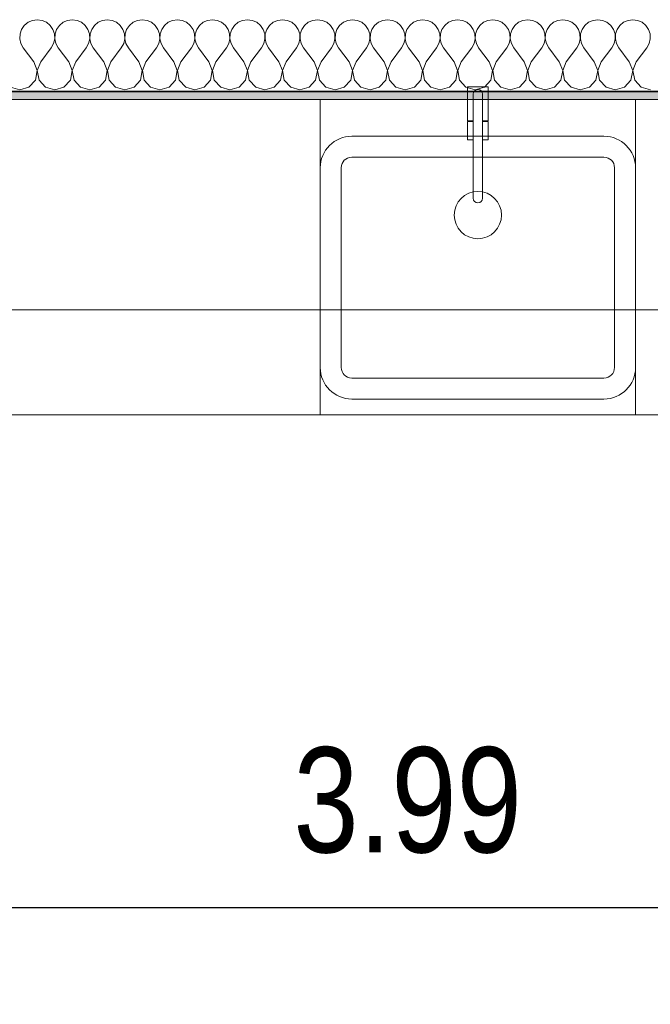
# Model space of a CAD drawing. Header units: centimetres. Extents: x -7.1 to 26.5, y -14.7 to 18.1.
# Tile 120 of 186: x 19.9 to 21.1, y 1.9 to 3.7. Entities that reach past the tile are written whole.
import ezdxf

# ---------------------------------------------------------------- set-up
doc = ezdxf.new("R2010")
doc.units = ezdxf.units.CM
doc.header["$LTSCALE"] = 10
doc.header["$PDMODE"] = 65
doc.linetypes.add('AUSGEZOGEN', pattern=[0])
for name, color, linetype in [('XR$1$015 Murs intérieurs', 7, 'Continuous'), ('XR$1$015 Murs intérieurs – Lignes de séparation des couches', 7, 'Continuous'), ('XR$1$065 Mobilier installé', 7, 'Continuous'), ('XR$1$080 Définition des locaux – Contour', 7, 'Continuous'), ('XR$2$105 Cotations100', 7, 'Continuous'), ('XR$3$015 Murs intérieurs – Hachures des composants', 7, 'Continuous')]:
    doc.layers.add(name, color=color, linetype=linetype)
doc.styles.add('ARIAL', font='arial.ttf')
doc.dimstyles.new('DIMSTYLE_3', dxfattribs={"dimtxt": 0.2, "dimasz": 0.3, "dimexe": 0, "dimexo": 0, "dimgap": 0.1, "dimtad": 2, "dimrnd": 0.005, "dimzin": 4, "dimdsep": 46, "dimtxsty": 'ARIAL', "dimblk1": 'ALL_ML_STRICH', "dimblk2": 'ALL_ML_STRICH', "dimsah": 1, "dimcen": 0, "dimclrd": 7, "dimclre": 7, "dimclrt": 7, "dimadec": 0, "dimazin": 0, "dimtfac": 1, "dimtdec": 0, "dimtix": 1, "dimtmove": 2, "dimatfit": 3, "dimfxl": 0, "dimtzin": 0, "dimlwd": 0, "dimlwe": 18, "dimarcsym": 0})

# ---------------------------------------------------------------- blocks, each defined once
blk = doc.blocks.new('COMPLEXOBJECT_41')
at = {"layer": 'XR$1$065 Mobilier installé', "color": 8, "linetype": 'AUSGEZOGEN', "lineweight": 13, "transparency": 33554687}
for p, q in [((20.7718, 3.5135), (20.5318, 3.5135)), ((21.0118, 3.5135), (20.7718, 3.5135)), ((20.4718, 3.4535), (20.4718, 3.0735)), ((21.0718, 3.0735), (21.0718, 3.4535)), ((20.5318, 3.0135), (21.0118, 3.0135))]:
    blk.add_line(p, q, dxfattribs=at)
for centre, start, end in [((20.5318, 3.4535), 90, 180), ((21.0118, 3.4535), 0, 90), ((20.5318, 3.0735), 180, 270), ((21.0118, 3.0735), 270, 0)]:
    blk.add_arc(centre, 0.06, start, end, dxfattribs=at)
blk = doc.blocks.new('COMPLEXOBJECT_42')
at = {"layer": 'XR$1$065 Mobilier installé', "color": 8, "linetype": 'AUSGEZOGEN', "lineweight": 13, "transparency": 33554687}
for p, q in [((20.7628, 3.3957), (20.7628, 3.5935)), ((20.7808, 3.5935), (20.7808, 3.3956))]:
    blk.add_line(p, q, dxfattribs=at)
for centre, start, end in [((20.7718, 3.5935), 0, 180), ((20.7718, 3.3956), 179.8528, 359.8528)]:
    blk.add_arc(centre, 0.009, start, end, dxfattribs=at)
blk = doc.blocks.new('COMPLEXOBJECT_43')
at = {"layer": 'XR$1$065 Mobilier installé', "color": 8, "linetype": 'AUSGEZOGEN', "lineweight": 13, "transparency": 33554687}
for points in [[(20.7628, 3.5935), (20.7628, 3.5425), (20.7518, 3.5425), (20.7518, 3.6075), (20.7917, 3.6075), (20.7917, 3.5425)], [(20.7917, 3.5425), (20.7808, 3.5425), (20.7808, 3.5935)]]:
    blk.add_lwpolyline(points, dxfattribs=at)
blk.add_arc((20.7718, 3.5935), 0.009, 0, 180, dxfattribs=at)
blk = doc.blocks.new('ALL_ML_STRICH')
at = {"color": 0, "linetype": 'ByBlock', "lineweight": -2}
for p, q in [((0, -0.5), (0, 0.5)), ((-0.3, -0.3), (0.3, 0.3)), ((-1, 0), (0.5, 0))]:
    blk.add_line(p, q, dxfattribs=at)
blk = doc.blocks.new('*D156')
at = {"layer": 'DEFPOINTS', "color": 7, "linetype": 'AUSGEZOGEN', "lineweight": 18, "transparency": 16777216}
for p in [(18.6318, 2.3555), (22.6218, 2.1433), (18.6318, 2.0461)]:
    blk.add_point(p, dxfattribs=at)
at = {"layer": 'XR$2$105 Cotations100', "color": 7, "linetype": 'AUSGEZOGEN', "lineweight": -2, "transparency": 16777216}
for p, q in [((18.6318, 2.6261), (18.6318, 2.0461)), ((18.6318, 2.0461), (22.6218, 2.0461)), ((22.6218, 2.0461), (22.6218, 2.0461))]:
    blk.add_line(p, q, dxfattribs=at)
at = {"layer": 'XR$2$105 Cotations100', "color": 7, "linetype": 'AUSGEZOGEN', "lineweight": 18, "transparency": 16777216, "xscale": 0.3, "yscale": 0.3, "zscale": 0.3, "rotation": 180}
blk.add_blockref('ALL_ML_STRICH', (18.6318, 2.0461), dxfattribs=at)
at = {"layer": 'XR$2$105 Cotations100', "color": 7, "linetype": 'AUSGEZOGEN', "lineweight": 18, "transparency": 16777216, "xscale": 0.3, "yscale": 0.3, "zscale": 0.3}
blk.add_blockref('ALL_ML_STRICH', (22.6218, 2.0461), dxfattribs=at)
at = {"layer": 'XR$2$105 Cotations100', "color": 7, "linetype": 'AUSGEZOGEN', "lineweight": 18, "transparency": 16777216, "insert": (20.6382, 2.2496), "char_height": 0.2, "width": 0.64, "attachment_point": 5, "style": 'ARIAL'}
blk.add_mtext('\\W0.80;\\A1;{\\A1;{3.99\\H0.132000;\\S^ ;}}', dxfattribs=at)
blk = doc.blocks.new('COMPLEXOBJECT_229')
at = {"layer": 'XR$3$015 Murs intérieurs – Hachures des composants', "color": 8, "linetype": 'AUSGEZOGEN', "lineweight": 13, "transparency": 33554687}
for p, q in [((19.9158, 3.7302), (19.9087, 3.7243)), ((19.9242, 3.7339), (19.9158, 3.7302)), ((19.9333, 3.7352), (19.9242, 3.7339)), ((19.9424, 3.7339), (19.9333, 3.7352)), ((19.9509, 3.7302), (19.9424, 3.7339)), ((19.9579, 3.7243), (19.9509, 3.7302)), ((19.9825, 3.7302), (19.9754, 3.7243)), ((19.9909, 3.7339), (19.9825, 3.7302)), ((20, 3.7352), (19.9909, 3.7339)), ((20.0091, 3.7339), (20, 3.7352)), ((20.0175, 3.7302), (20.0091, 3.7339)), ((20.0246, 3.7243), (20.0175, 3.7302)), ((20.0491, 3.7302), (20.0421, 3.7243)), ((20.0576, 3.7339), (20.0491, 3.7302)), ((20.0667, 3.7352), (20.0576, 3.7339)), ((20.0758, 3.7339), (20.0667, 3.7352)), ((20.0842, 3.7302), (20.0758, 3.7339)), ((20.0913, 3.7243), (20.0842, 3.7302)), ((20.1158, 3.7302), (20.1087, 3.7243)), ((20.1242, 3.7339), (20.1158, 3.7302)), ((20.1333, 3.7352), (20.1242, 3.7339)), ((20.1424, 3.7339), (20.1333, 3.7352)), ((20.1509, 3.7302), (20.1424, 3.7339)), ((20.1579, 3.7243), (20.1509, 3.7302)), ((20.1825, 3.7302), (20.1754, 3.7243)), ((20.1909, 3.7339), (20.1825, 3.7302)), ((20.2, 3.7352), (20.1909, 3.7339)), ((20.2091, 3.7339), (20.2, 3.7352)), ((20.2175, 3.7302), (20.2091, 3.7339)), ((20.2246, 3.7243), (20.2175, 3.7302)), ((20.2491, 3.7302), (20.2421, 3.7243)), ((20.2576, 3.7339), (20.2491, 3.7302)), ((20.2667, 3.7352), (20.2576, 3.7339)), ((20.2758, 3.7339), (20.2667, 3.7352)), ((20.2842, 3.7302), (20.2758, 3.7339)), ((20.2913, 3.7243), (20.2842, 3.7302)), ((20.3158, 3.7302), (20.3087, 3.7243)), ((20.3242, 3.7339), (20.3158, 3.7302)), ((20.3333, 3.7352), (20.3242, 3.7339)), ((20.3424, 3.7339), (20.3333, 3.7352)), ((20.3509, 3.7302), (20.3424, 3.7339)), ((20.3579, 3.7243), (20.3509, 3.7302)), ((20.3825, 3.7302), (20.3754, 3.7243)), ((20.3909, 3.7339), (20.3825, 3.7302)), ((20.4, 3.7352), (20.3909, 3.7339)), ((20.4091, 3.7339), (20.4, 3.7352)), ((20.4175, 3.7302), (20.4091, 3.7339)), ((20.4246, 3.7243), (20.4175, 3.7302)), ((20.4491, 3.7302), (20.4421, 3.7243)), ((20.4576, 3.7339), (20.4491, 3.7302)), ((20.4667, 3.7352), (20.4576, 3.7339)), ((20.4758, 3.7339), (20.4667, 3.7352)), ((20.4842, 3.7302), (20.4758, 3.7339)), ((20.4913, 3.7243), (20.4842, 3.7302)), ((20.5158, 3.7302), (20.5087, 3.7243)), ((20.5242, 3.7339), (20.5158, 3.7302)), ((20.5333, 3.7352), (20.5242, 3.7339)), ((20.5424, 3.7339), (20.5333, 3.7352)), ((20.5509, 3.7302), (20.5424, 3.7339)), ((20.5579, 3.7243), (20.5509, 3.7302)), ((20.5825, 3.7302), (20.5754, 3.7243)), ((20.5909, 3.7339), (20.5825, 3.7302)), ((20.6, 3.7352), (20.5909, 3.7339)), ((20.6091, 3.7339), (20.6, 3.7352)), ((20.6175, 3.7302), (20.6091, 3.7339)), ((20.6246, 3.7243), (20.6175, 3.7302)), ((20.6491, 3.7302), (20.6421, 3.7243)), ((20.6576, 3.7339), (20.6491, 3.7302)), ((20.6667, 3.7352), (20.6576, 3.7339)), ((20.6758, 3.7339), (20.6667, 3.7352)), ((20.6842, 3.7302), (20.6758, 3.7339)), ((20.6913, 3.7243), (20.6842, 3.7302)), ((20.7158, 3.7302), (20.7087, 3.7243)), ((20.7242, 3.7339), (20.7158, 3.7302)), ((20.7333, 3.7352), (20.7242, 3.7339)), ((20.7424, 3.7339), (20.7333, 3.7352)), ((20.7509, 3.7302), (20.7424, 3.7339)), ((20.7579, 3.7243), (20.7509, 3.7302)), ((20.7825, 3.7302), (20.7754, 3.7243)), ((20.7909, 3.7339), (20.7825, 3.7302)), ((20.8, 3.7352), (20.7909, 3.7339)), ((20.8091, 3.7339), (20.8, 3.7352)), ((20.8175, 3.7302), (20.8091, 3.7339)), ((20.8246, 3.7243), (20.8175, 3.7302)), ((20.8491, 3.7302), (20.8421, 3.7243)), ((20.8576, 3.7339), (20.8491, 3.7302)), ((20.8667, 3.7352), (20.8576, 3.7339)), ((20.8758, 3.7339), (20.8667, 3.7352)), ((20.8842, 3.7302), (20.8758, 3.7339)), ((20.8913, 3.7243), (20.8842, 3.7302)), ((20.9158, 3.7302), (20.9087, 3.7243)), ((20.9242, 3.7339), (20.9158, 3.7302)), ((20.9333, 3.7352), (20.9242, 3.7339)), ((20.9424, 3.7339), (20.9333, 3.7352)), ((20.9509, 3.7302), (20.9424, 3.7339)), ((20.9579, 3.7243), (20.9509, 3.7302)), ((20.9825, 3.7302), (20.9754, 3.7243)), ((20.9909, 3.7339), (20.9825, 3.7302)), ((21, 3.7352), (20.9909, 3.7339)), ((21.0091, 3.7339), (21, 3.7352)), ((21.0175, 3.7302), (21.0091, 3.7339)), ((21.0246, 3.7243), (21.0175, 3.7302)), ((21.0491, 3.7302), (21.0421, 3.7243)), ((21.0576, 3.7339), (21.0491, 3.7302)), ((21.0667, 3.7352), (21.0576, 3.7339)), ((21.0758, 3.7339), (21.0667, 3.7352)), ((21.0842, 3.7302), (21.0758, 3.7339)), ((21.0913, 3.7243), (21.0842, 3.7302)), ((19.9035, 3.7167), (19.9006, 3.708)), ((19.9087, 3.7243), (19.9035, 3.7167)), ((19.9631, 3.7167), (19.9579, 3.7243)), ((19.9661, 3.708), (19.9631, 3.7167)), ((19.9702, 3.7167), (19.9672, 3.708)), ((19.9754, 3.7243), (19.9702, 3.7167)), ((20.0298, 3.7167), (20.0246, 3.7243)), ((20.0328, 3.708), (20.0298, 3.7167)), ((20.0369, 3.7167), (20.0339, 3.708)), ((20.0421, 3.7243), (20.0369, 3.7167)), ((20.0965, 3.7167), (20.0913, 3.7243)), ((20.0994, 3.708), (20.0965, 3.7167)), ((20.1035, 3.7167), (20.1006, 3.708)), ((20.1087, 3.7243), (20.1035, 3.7167)), ((20.1631, 3.7167), (20.1579, 3.7243)), ((20.1661, 3.708), (20.1631, 3.7167)), ((20.1702, 3.7167), (20.1672, 3.708)), ((20.1754, 3.7243), (20.1702, 3.7167)), ((20.2298, 3.7167), (20.2246, 3.7243)), ((20.2328, 3.708), (20.2298, 3.7167)), ((20.2369, 3.7167), (20.2339, 3.708)), ((20.2421, 3.7243), (20.2369, 3.7167)), ((20.2965, 3.7167), (20.2913, 3.7243)), ((20.2994, 3.708), (20.2965, 3.7167)), ((20.3035, 3.7167), (20.3006, 3.708)), ((20.3087, 3.7243), (20.3035, 3.7167)), ((20.3631, 3.7167), (20.3579, 3.7243)), ((20.3661, 3.708), (20.3631, 3.7167)), ((20.3702, 3.7167), (20.3672, 3.708)), ((20.3754, 3.7243), (20.3702, 3.7167)), ((20.4298, 3.7167), (20.4246, 3.7243)), ((20.4328, 3.708), (20.4298, 3.7167)), ((20.4369, 3.7167), (20.4339, 3.708)), ((20.4421, 3.7243), (20.4369, 3.7167)), ((20.4965, 3.7167), (20.4913, 3.7243)), ((20.4994, 3.708), (20.4965, 3.7167)), ((20.5035, 3.7167), (20.5006, 3.708)), ((20.5087, 3.7243), (20.5035, 3.7167)), ((20.5631, 3.7167), (20.5579, 3.7243)), ((20.5661, 3.708), (20.5631, 3.7167)), ((20.5702, 3.7167), (20.5672, 3.708)), ((20.5754, 3.7243), (20.5702, 3.7167)), ((20.6298, 3.7167), (20.6246, 3.7243)), ((20.6328, 3.708), (20.6298, 3.7167)), ((20.6369, 3.7167), (20.6339, 3.708)), ((20.6421, 3.7243), (20.6369, 3.7167)), ((20.6965, 3.7167), (20.6913, 3.7243)), ((20.6994, 3.708), (20.6965, 3.7167)), ((20.7035, 3.7167), (20.7006, 3.708)), ((20.7087, 3.7243), (20.7035, 3.7167)), ((20.7631, 3.7167), (20.7579, 3.7243)), ((20.7661, 3.708), (20.7631, 3.7167)), ((20.7702, 3.7167), (20.7672, 3.708)), ((20.7754, 3.7243), (20.7702, 3.7167)), ((20.8298, 3.7167), (20.8246, 3.7243)), ((20.8328, 3.708), (20.8298, 3.7167)), ((20.8369, 3.7167), (20.8339, 3.708)), ((20.8421, 3.7243), (20.8369, 3.7167)), ((20.8965, 3.7167), (20.8913, 3.7243)), ((20.8994, 3.708), (20.8965, 3.7167)), ((20.9035, 3.7167), (20.9006, 3.708)), ((20.9087, 3.7243), (20.9035, 3.7167)), ((20.9631, 3.7167), (20.9579, 3.7243)), ((20.9661, 3.708), (20.9631, 3.7167)), ((20.9702, 3.7167), (20.9672, 3.708)), ((20.9754, 3.7243), (20.9702, 3.7167)), ((21.0298, 3.7167), (21.0246, 3.7243)), ((21.0328, 3.708), (21.0298, 3.7167)), ((21.0369, 3.7167), (21.0339, 3.708)), ((21.0421, 3.7243), (21.0369, 3.7167)), ((21.0965, 3.7167), (21.0913, 3.7243)), ((21.0994, 3.708), (21.0965, 3.7167)), ((19.9006, 3.708), (19.9001, 3.6988)), ((19.9001, 3.6988), (19.9022, 3.6899)), ((19.9645, 3.6899), (19.9665, 3.6988)), ((19.9665, 3.6988), (19.9661, 3.708)), ((19.9672, 3.708), (19.9668, 3.6988)), ((19.9668, 3.6988), (19.9689, 3.6899)), ((20.0311, 3.6899), (20.0332, 3.6988)), ((20.0332, 3.6988), (20.0328, 3.708)), ((20.0339, 3.708), (20.0335, 3.6988)), ((20.0335, 3.6988), (20.0355, 3.6899)), ((20.0978, 3.6899), (20.0999, 3.6988)), ((20.0999, 3.6988), (20.0994, 3.708)), ((20.1006, 3.708), (20.1001, 3.6988)), ((20.1001, 3.6988), (20.1022, 3.6899)), ((20.1645, 3.6899), (20.1665, 3.6988)), ((20.1665, 3.6988), (20.1661, 3.708)), ((20.1672, 3.708), (20.1668, 3.6988)), ((20.1668, 3.6988), (20.1689, 3.6899)), ((20.2311, 3.6899), (20.2332, 3.6988)), ((20.2332, 3.6988), (20.2328, 3.708)), ((20.2339, 3.708), (20.2335, 3.6988)), ((20.2335, 3.6988), (20.2355, 3.6899)), ((20.2978, 3.6899), (20.2999, 3.6988)), ((20.2999, 3.6988), (20.2994, 3.708)), ((20.3006, 3.708), (20.3001, 3.6988)), ((20.3001, 3.6988), (20.3022, 3.6899)), ((20.3645, 3.6899), (20.3665, 3.6988)), ((20.3665, 3.6988), (20.3661, 3.708)), ((20.3672, 3.708), (20.3668, 3.6988)), ((20.3668, 3.6988), (20.3689, 3.6899)), ((20.4311, 3.6899), (20.4332, 3.6988)), ((20.4332, 3.6988), (20.4328, 3.708)), ((20.4339, 3.708), (20.4335, 3.6988)), ((20.4335, 3.6988), (20.4355, 3.6899)), ((20.4978, 3.6899), (20.4999, 3.6988)), ((20.4999, 3.6988), (20.4994, 3.708)), ((20.5006, 3.708), (20.5001, 3.6988)), ((20.5001, 3.6988), (20.5022, 3.6899)), ((20.5645, 3.6899), (20.5665, 3.6988)), ((20.5665, 3.6988), (20.5661, 3.708)), ((20.5672, 3.708), (20.5668, 3.6988)), ((20.5668, 3.6988), (20.5689, 3.6899)), ((20.6311, 3.6899), (20.6332, 3.6988)), ((20.6332, 3.6988), (20.6328, 3.708)), ((20.6339, 3.708), (20.6335, 3.6988)), ((20.6335, 3.6988), (20.6355, 3.6899)), ((20.6978, 3.6899), (20.6999, 3.6988)), ((20.6999, 3.6988), (20.6994, 3.708)), ((20.7006, 3.708), (20.7001, 3.6988)), ((20.7001, 3.6988), (20.7022, 3.6899)), ((20.7645, 3.6899), (20.7665, 3.6988)), ((20.7665, 3.6988), (20.7661, 3.708)), ((20.7672, 3.708), (20.7668, 3.6988)), ((20.7668, 3.6988), (20.7689, 3.6899)), ((20.8311, 3.6899), (20.8332, 3.6988)), ((20.8332, 3.6988), (20.8328, 3.708)), ((20.8339, 3.708), (20.8335, 3.6988)), ((20.8335, 3.6988), (20.8355, 3.6899)), ((20.8978, 3.6899), (20.8999, 3.6988)), ((20.8999, 3.6988), (20.8994, 3.708)), ((20.9006, 3.708), (20.9001, 3.6988)), ((20.9001, 3.6988), (20.9022, 3.6899)), ((20.9645, 3.6899), (20.9665, 3.6988)), ((20.9665, 3.6988), (20.9661, 3.708)), ((20.9672, 3.708), (20.9668, 3.6988)), ((20.9668, 3.6988), (20.9689, 3.6899)), ((21.0311, 3.6899), (21.0332, 3.6988)), ((21.0332, 3.6988), (21.0328, 3.708)), ((21.0339, 3.708), (21.0335, 3.6988)), ((21.0335, 3.6988), (21.0355, 3.6899)), ((21.0978, 3.6899), (21.0999, 3.6988)), ((21.0999, 3.6988), (21.0994, 3.708)), ((19.9022, 3.6899), (19.9067, 3.6818)), ((19.9267, 3.6552), (19.9067, 3.6818)), ((19.94, 3.6552), (19.96, 3.6818)), ((19.96, 3.6818), (19.9645, 3.6899)), ((19.9689, 3.6899), (19.9733, 3.6818)), ((19.9933, 3.6552), (19.9733, 3.6818)), ((20.0067, 3.6552), (20.0267, 3.6818)), ((20.0267, 3.6818), (20.0311, 3.6899)), ((20.0355, 3.6899), (20.04, 3.6818)), ((20.06, 3.6552), (20.04, 3.6818)), ((20.0733, 3.6552), (20.0933, 3.6818)), ((20.0933, 3.6818), (20.0978, 3.6899)), ((20.1022, 3.6899), (20.1067, 3.6818)), ((20.1267, 3.6552), (20.1067, 3.6818)), ((20.14, 3.6552), (20.16, 3.6818)), ((20.16, 3.6818), (20.1645, 3.6899)), ((20.1689, 3.6899), (20.1733, 3.6818)), ((20.1933, 3.6552), (20.1733, 3.6818)), ((20.2067, 3.6552), (20.2267, 3.6818)), ((20.2267, 3.6818), (20.2311, 3.6899)), ((20.2355, 3.6899), (20.24, 3.6818)), ((20.26, 3.6552), (20.24, 3.6818)), ((20.2733, 3.6552), (20.2933, 3.6818)), ((20.2933, 3.6818), (20.2978, 3.6899)), ((20.3022, 3.6899), (20.3067, 3.6818)), ((20.3267, 3.6552), (20.3067, 3.6818)), ((20.34, 3.6552), (20.36, 3.6818)), ((20.36, 3.6818), (20.3645, 3.6899)), ((20.3689, 3.6899), (20.3733, 3.6818)), ((20.3933, 3.6552), (20.3733, 3.6818)), ((20.4067, 3.6552), (20.4267, 3.6818)), ((20.4267, 3.6818), (20.4311, 3.6899)), ((20.4355, 3.6899), (20.44, 3.6818)), ((20.46, 3.6552), (20.44, 3.6818)), ((20.4733, 3.6552), (20.4933, 3.6818)), ((20.4933, 3.6818), (20.4978, 3.6899)), ((20.5022, 3.6899), (20.5067, 3.6818)), ((20.5267, 3.6552), (20.5067, 3.6818)), ((20.54, 3.6552), (20.56, 3.6818)), ((20.56, 3.6818), (20.5645, 3.6899)), ((20.5689, 3.6899), (20.5733, 3.6818)), ((20.5933, 3.6552), (20.5733, 3.6818)), ((20.6067, 3.6552), (20.6267, 3.6818)), ((20.6267, 3.6818), (20.6311, 3.6899)), ((20.6355, 3.6899), (20.64, 3.6818)), ((20.66, 3.6552), (20.64, 3.6818)), ((20.6733, 3.6552), (20.6933, 3.6818)), ((20.6933, 3.6818), (20.6978, 3.6899)), ((20.7022, 3.6899), (20.7067, 3.6818)), ((20.7267, 3.6552), (20.7067, 3.6818)), ((20.74, 3.6552), (20.76, 3.6818)), ((20.76, 3.6818), (20.7645, 3.6899)), ((20.7689, 3.6899), (20.7733, 3.6818)), ((20.7933, 3.6552), (20.7733, 3.6818)), ((20.8067, 3.6552), (20.8267, 3.6818)), ((20.8267, 3.6818), (20.8311, 3.6899)), ((20.8355, 3.6899), (20.84, 3.6818)), ((20.86, 3.6552), (20.84, 3.6818)), ((20.8733, 3.6552), (20.8933, 3.6818)), ((20.8933, 3.6818), (20.8978, 3.6899)), ((20.9022, 3.6899), (20.9067, 3.6818)), ((20.9267, 3.6552), (20.9067, 3.6818)), ((20.94, 3.6552), (20.96, 3.6818)), ((20.96, 3.6818), (20.9645, 3.6899)), ((20.9689, 3.6899), (20.9733, 3.6818)), ((20.9933, 3.6552), (20.9733, 3.6818)), ((21.0067, 3.6552), (21.0267, 3.6818)), ((21.0267, 3.6818), (21.0311, 3.6899)), ((21.0355, 3.6899), (21.04, 3.6818)), ((21.06, 3.6552), (21.04, 3.6818)), ((21.0733, 3.6552), (21.0933, 3.6818)), ((21.0933, 3.6818), (21.0978, 3.6899)), ((19.9332, 3.6382), (19.9267, 3.6552)), ((19.94, 3.6552), (19.9335, 3.6382)), ((19.9999, 3.6382), (19.9933, 3.6552)), ((20.0067, 3.6552), (20.0001, 3.6382)), ((20.0665, 3.6382), (20.06, 3.6552)), ((20.0733, 3.6552), (20.0668, 3.6382)), ((20.1332, 3.6382), (20.1267, 3.6552)), ((20.14, 3.6552), (20.1335, 3.6382)), ((20.1999, 3.6382), (20.1933, 3.6552)), ((20.2067, 3.6552), (20.2001, 3.6382)), ((20.2665, 3.6382), (20.26, 3.6552)), ((20.2733, 3.6552), (20.2668, 3.6382)), ((20.3332, 3.6382), (20.3267, 3.6552)), ((20.34, 3.6552), (20.3335, 3.6382)), ((20.3999, 3.6382), (20.3933, 3.6552)), ((20.4067, 3.6552), (20.4001, 3.6382)), ((20.4665, 3.6382), (20.46, 3.6552)), ((20.4733, 3.6552), (20.4668, 3.6382)), ((20.5332, 3.6382), (20.5267, 3.6552)), ((20.54, 3.6552), (20.5335, 3.6382)), ((20.5999, 3.6382), (20.5933, 3.6552)), ((20.6067, 3.6552), (20.6001, 3.6382)), ((20.6665, 3.6382), (20.66, 3.6552)), ((20.6733, 3.6552), (20.6668, 3.6382)), ((20.7332, 3.6382), (20.7267, 3.6552)), ((20.74, 3.6552), (20.7335, 3.6382)), ((20.7999, 3.6382), (20.7933, 3.6552)), ((20.8067, 3.6552), (20.8001, 3.6382)), ((20.8665, 3.6382), (20.86, 3.6552)), ((20.8733, 3.6552), (20.8668, 3.6382)), ((20.9332, 3.6382), (20.9267, 3.6552)), ((20.94, 3.6552), (20.9335, 3.6382)), ((20.9999, 3.6382), (20.9933, 3.6552)), ((21.0067, 3.6552), (21.0001, 3.6382)), ((21.0665, 3.6382), (21.06, 3.6552)), ((21.0733, 3.6552), (21.0668, 3.6382)), ((19.9298, 3.6203), (19.9332, 3.6382)), ((19.9335, 3.6382), (19.9369, 3.6203)), ((19.9965, 3.6203), (19.9999, 3.6382)), ((20.0001, 3.6382), (20.0035, 3.6203)), ((20.0631, 3.6203), (20.0665, 3.6382)), ((20.0668, 3.6382), (20.0702, 3.6203)), ((20.1298, 3.6203), (20.1332, 3.6382)), ((20.1335, 3.6382), (20.1369, 3.6203)), ((20.1965, 3.6203), (20.1999, 3.6382)), ((20.2001, 3.6382), (20.2035, 3.6203)), ((20.2631, 3.6203), (20.2665, 3.6382)), ((20.2668, 3.6382), (20.2702, 3.6203)), ((20.3298, 3.6203), (20.3332, 3.6382)), ((20.3335, 3.6382), (20.3369, 3.6203)), ((20.3965, 3.6203), (20.3999, 3.6382)), ((20.4001, 3.6382), (20.4035, 3.6203)), ((20.4631, 3.6203), (20.4665, 3.6382)), ((20.4668, 3.6382), (20.4702, 3.6203)), ((20.5298, 3.6203), (20.5332, 3.6382)), ((20.5335, 3.6382), (20.5369, 3.6203)), ((20.5965, 3.6203), (20.5999, 3.6382)), ((20.6001, 3.6382), (20.6035, 3.6203)), ((20.6631, 3.6203), (20.6665, 3.6382)), ((20.6668, 3.6382), (20.6702, 3.6203)), ((20.7298, 3.6203), (20.7332, 3.6382)), ((20.7335, 3.6382), (20.7369, 3.6203)), ((20.7965, 3.6203), (20.7999, 3.6382)), ((20.8001, 3.6382), (20.8035, 3.6203)), ((20.8631, 3.6203), (20.8665, 3.6382)), ((20.8668, 3.6382), (20.8702, 3.6203)), ((20.9298, 3.6203), (20.9332, 3.6382)), ((20.9335, 3.6382), (20.9369, 3.6203)), ((20.9965, 3.6203), (20.9999, 3.6382)), ((21.0001, 3.6382), (21.0035, 3.6203)), ((21.0631, 3.6203), (21.0665, 3.6382)), ((21.0668, 3.6382), (21.0702, 3.6203)), ((19.9175, 3.6068), (19.9298, 3.6203)), ((19.9369, 3.6203), (19.9491, 3.6068)), ((19.9842, 3.6068), (19.9965, 3.6203)), ((20.0035, 3.6203), (20.0158, 3.6068)), ((20.0509, 3.6068), (20.0631, 3.6203)), ((20.0702, 3.6203), (20.0825, 3.6068)), ((20.1175, 3.6068), (20.1298, 3.6203)), ((20.1369, 3.6203), (20.1491, 3.6068)), ((20.1842, 3.6068), (20.1965, 3.6203)), ((20.2035, 3.6203), (20.2158, 3.6068)), ((20.2509, 3.6068), (20.2631, 3.6203)), ((20.2702, 3.6203), (20.2825, 3.6068)), ((20.3175, 3.6068), (20.3298, 3.6203)), ((20.3369, 3.6203), (20.3491, 3.6068)), ((20.3842, 3.6068), (20.3965, 3.6203)), ((20.4035, 3.6203), (20.4158, 3.6068)), ((20.4509, 3.6068), (20.4631, 3.6203)), ((20.4702, 3.6203), (20.4825, 3.6068)), ((20.5175, 3.6068), (20.5298, 3.6203)), ((20.5369, 3.6203), (20.5491, 3.6068)), ((20.5842, 3.6068), (20.5965, 3.6203)), ((20.6035, 3.6203), (20.6158, 3.6068)), ((20.6509, 3.6068), (20.6631, 3.6203)), ((20.6702, 3.6203), (20.6825, 3.6068)), ((20.7175, 3.6068), (20.7298, 3.6203)), ((20.7369, 3.6203), (20.7491, 3.6068)), ((20.7842, 3.6068), (20.7965, 3.6203)), ((20.8035, 3.6203), (20.8158, 3.6068)), ((20.8509, 3.6068), (20.8631, 3.6203)), ((20.8702, 3.6203), (20.8825, 3.6068)), ((20.9175, 3.6068), (20.9298, 3.6203)), ((20.9369, 3.6203), (20.9491, 3.6068)), ((20.9842, 3.6068), (20.9965, 3.6203)), ((21.0035, 3.6203), (21.0158, 3.6068)), ((21.0509, 3.6068), (21.0631, 3.6203)), ((21.0702, 3.6203), (21.0825, 3.6068)), ((19.8825, 3.6068), (19.9, 3.6018)), ((19.9, 3.6018), (19.9175, 3.6068)), ((19.9491, 3.6068), (19.9667, 3.6018)), ((19.9667, 3.6018), (19.9842, 3.6068)), ((20.0158, 3.6068), (20.0333, 3.6018)), ((20.0333, 3.6018), (20.0509, 3.6068)), ((20.0825, 3.6068), (20.1, 3.6018)), ((20.1, 3.6018), (20.1175, 3.6068)), ((20.1491, 3.6068), (20.1667, 3.6018)), ((20.1667, 3.6018), (20.1842, 3.6068)), ((20.2158, 3.6068), (20.2333, 3.6018)), ((20.2333, 3.6018), (20.2509, 3.6068)), ((20.2825, 3.6068), (20.3, 3.6018)), ((20.3, 3.6018), (20.3175, 3.6068)), ((20.3491, 3.6068), (20.3667, 3.6018)), ((20.3667, 3.6018), (20.3842, 3.6068)), ((20.4158, 3.6068), (20.4333, 3.6018)), ((20.4333, 3.6018), (20.4509, 3.6068)), ((20.4825, 3.6068), (20.5, 3.6018)), ((20.5, 3.6018), (20.5175, 3.6068)), ((20.5491, 3.6068), (20.5667, 3.6018)), ((20.5667, 3.6018), (20.5842, 3.6068)), ((20.6158, 3.6068), (20.6333, 3.6018)), ((20.6333, 3.6018), (20.6509, 3.6068)), ((20.6825, 3.6068), (20.7, 3.6018)), ((20.7, 3.6018), (20.7175, 3.6068)), ((20.7491, 3.6068), (20.7667, 3.6018)), ((20.7667, 3.6018), (20.7842, 3.6068)), ((20.8158, 3.6068), (20.8333, 3.6018)), ((20.8333, 3.6018), (20.8509, 3.6068)), ((20.8825, 3.6068), (20.9, 3.6018)), ((20.9, 3.6018), (20.9175, 3.6068)), ((20.9491, 3.6068), (20.9667, 3.6018)), ((20.9667, 3.6018), (20.9842, 3.6068)), ((21.0158, 3.6068), (21.0333, 3.6018)), ((21.0333, 3.6018), (21.0509, 3.6068)), ((21.0825, 3.6068), (21.1, 3.6018))]:
    blk.add_line(p, q, dxfattribs=at)

msp = doc.modelspace()

# ---------------------------------------------------------------- hatches: boundary and pattern name
at = {"layer": 'XR$3$015 Murs intérieurs – Hachures des composants', "linetype": 'AUSGEZOGEN', "lineweight": 13, "true_color": 0x202020, "transparency": 33554687}
msp.add_hatch(color=250, dxfattribs=at).paths.add_polyline_path([(18.6468, 3.5835), (22.6218, 3.5835), (22.6218, 3.5985), (18.6468, 3.5985)])

# ---------------------------------------------------------------- linework, layer by layer
at = {"layer": 'XR$1$015 Murs intérieurs', "color": 7, "linetype": 'AUSGEZOGEN', "lineweight": 18, "transparency": 33554687}
msp.add_line((18.6468, 3.5835), (22.6218, 3.5835), dxfattribs=at)
at = {"layer": 'XR$1$015 Murs intérieurs – Lignes de séparation des couches', "color": 7, "linetype": 'AUSGEZOGEN', "lineweight": 35, "transparency": 33554687}
msp.add_line((18.7868, 3.5985), (22.6218, 3.5985), dxfattribs=at)
at = {"layer": 'XR$1$065 Mobilier installé', "color": 8, "linetype": 'AUSGEZOGEN', "lineweight": 13, "transparency": 33554687}
for p, q in [((18.6518, 3.5835), (22.6218, 3.5835)), ((20.4718, 3.5835), (21.0718, 3.5835)), ((20.7718, 3.4735), (20.5318, 3.4735)), ((21.0118, 3.4735), (20.7718, 3.4735)), ((20.5118, 3.4535), (20.5118, 3.0735)), ((21.0318, 3.0735), (21.0318, 3.4535)), ((20.4718, 2.9835), (20.4718, 3.0735)), ((21.0718, 2.9835), (21.0718, 3.0735)), ((20.5318, 3.0535), (21.0118, 3.0535)), ((18.6518, 2.9835), (22.6218, 2.9835)), ((21.0718, 2.9835), (20.4718, 2.9835))]:
    msp.add_line(p, q, dxfattribs=at)
for points in [[(19.8718, 3.1835), (20.4718, 3.1835), (20.4718, 3.5835), (19.8718, 3.5835), (19.8718, 3.1835)], [(20.4718, 3.1835), (21.0718, 3.1835), (21.0718, 3.5835), (20.4718, 3.5835), (20.4718, 3.1835)], [(21.0718, 3.1835), (21.3718, 3.1835), (21.3718, 3.5835), (21.0718, 3.5835), (21.0718, 3.1835)], [(20.7521, 3.5065), (20.7521, 3.5415), (20.7628, 3.5415), (20.7628, 3.5065), (20.7521, 3.5065)], [(20.7915, 3.5065), (20.7808, 3.5065), (20.7808, 3.5415), (20.7915, 3.5415), (20.7915, 3.5065)]]:
    msp.add_lwpolyline(points, close=True, dxfattribs=at)
msp.add_circle((20.7718, 3.3635), 0.045, dxfattribs=at)
for centre, start, end in [((20.5318, 3.4535), 90, 180), ((21.0118, 3.4535), 0, 90), ((20.5318, 3.0735), 180, 270), ((21.0118, 3.0735), 270, 0)]:
    msp.add_arc(centre, 0.02, start, end, dxfattribs=at)
at = {"layer": 'XR$1$080 Définition des locaux – Contour', "color": 8, "linetype": 'AUSGEZOGEN', "lineweight": 13, "transparency": 33554687}
msp.add_lwpolyline([(16.3418, -3.6465), (22.6218, -3.6465), (22.6218, 3.5835), (18.6718, 3.5835), (17.4718, 3.5835), (16.3418, 3.5835), (16.3418, -3.6465)], close=True, dxfattribs=at)

# ---------------------------------------------------------------- block references
at = {"layer": 'XR$1$065 Mobilier installé', "color": 8, "linetype": 'AUSGEZOGEN', "lineweight": 13, "transparency": 33554687}
for name in ['COMPLEXOBJECT_43', 'COMPLEXOBJECT_42', 'COMPLEXOBJECT_41']:
    msp.add_blockref(name, (0, 0), dxfattribs=at)
at = {"layer": 'XR$3$015 Murs intérieurs – Hachures des composants', "color": 8, "linetype": 'AUSGEZOGEN', "lineweight": 13, "transparency": 33554687}
msp.add_blockref('COMPLEXOBJECT_229', (0, 0), dxfattribs=at)

# ---------------------------------------------------------------- dimensions: what is measured, and where the dimension line sits
at = {"layer": 'XR$2$105 Cotations100', "color": 7, "linetype": 'AUSGEZOGEN', "lineweight": 18, "transparency": 33554687}
dim = msp.add_linear_dim(base=(22.6218, 2.0461), p1=(18.6318, 2.6261), p2=(22.6218, 2.0461), dimstyle='DIMSTYLE_3', override={"dimpost": '<>', "dimclrd": 7, "dimclre": 7, "dimclrt": 7, "dimlwd": 0, "dimlwe": 18}, dxfattribs=at)
dim.commit()
dim.dimension.update_dxf_attribs({"geometry": '*D156', "text_midpoint": (20.6382, 2.2496), "dimtype": 160})

doc.saveas('drawing.dxf')
